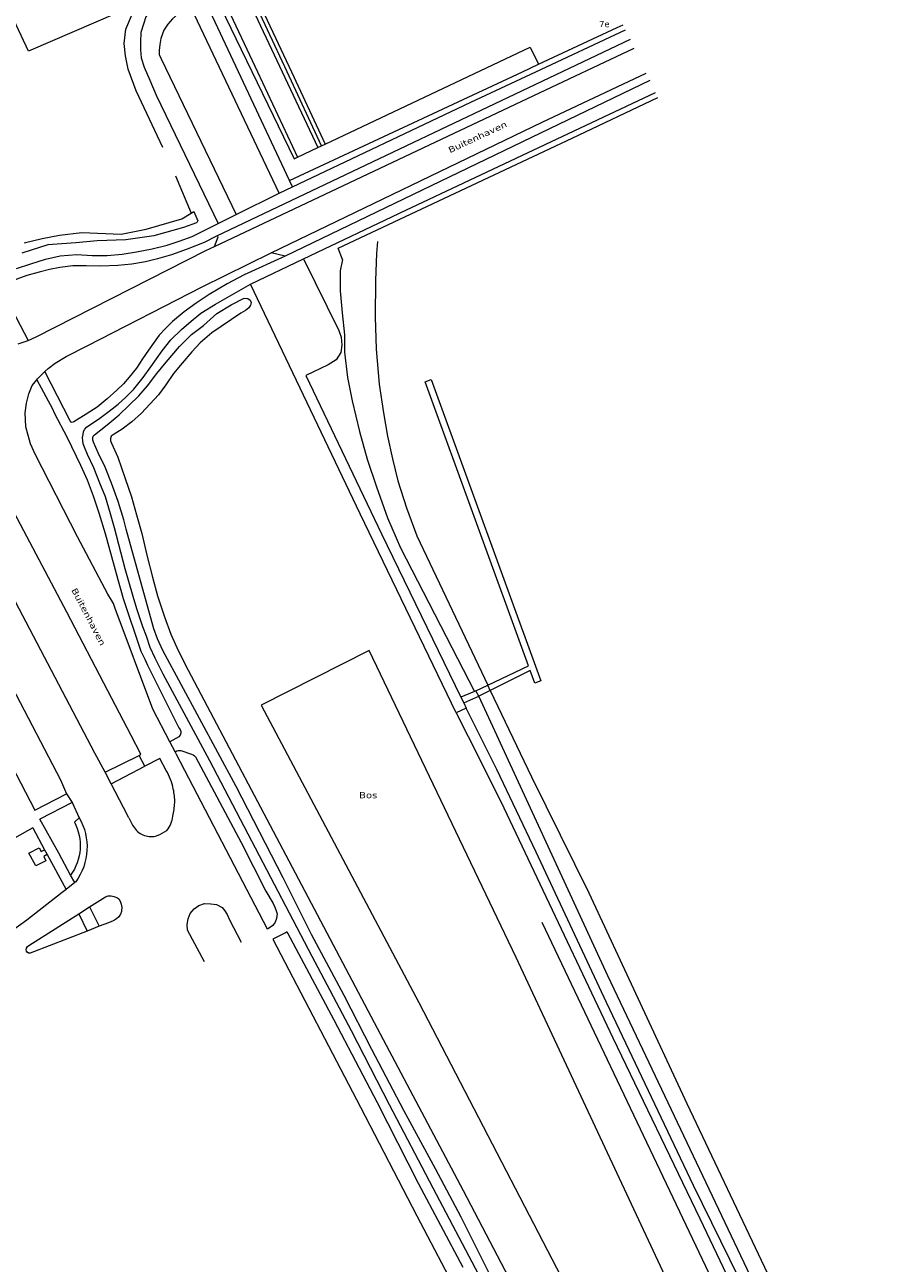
# Model space of a CAD drawing. Header units: metres. Extents: x 44942 to 45991, y 371239 to 373189.
# Tile 10 of 21: x 45486 to 45697, y 371707 to 372012. Entities that reach past the tile are written whole.
import ezdxf

# ---------------------------------------------------------------- set-up
doc = ezdxf.new("R2010")
doc.units = ezdxf.units.M
doc.linetypes.add('DGN Style 3', pattern=[277.230868, 198.022048, -79.208819])
doc.linetypes.add('DGN Style 4', pattern=[317.033299, 158.417639, -79.208819, 0.198022, -79.208819])
for name, color, linetype, lineweight in [('TEKST_GEO_functieaanduiding', 252, 'Continuous', 18), ('TEKST_GEO_huisnummer', 252, 'Continuous', 18), ('TEKST_GEO_straatnaam', 252, 'Continuous', 18), ('TOPO_GEO_kant gesloten verharding', 252, 'Continuous', 18), ('TOPO_GEO_kant open verharding', 252, 'Continuous', 18), ('TOPO_GEO_overig lijnvormig object', 252, 'Continuous', 18), ('TOPO_GEO_raster', 252, 'Continuous', 18), ('TOPO_GEO_spoorrail', 252, 'DGN Style 4', 18), ('TOPO_GEO_steiger', 252, 'Continuous', 18), ('WATER_GEO_kant sloot', 252, 'Continuous', 18), ('WATER_GEO_kant water', 252, 'Continuous', 18), ('WATER_GEO_kant water-zichtbheid2', 252, 'DGN Style 3', 18), ('WATER_GEO_sloot of greppel', 252, 'Continuous', 18)]:
    doc.layers.add(name, color=color, linetype=linetype, lineweight=lineweight)
doc.styles.add('Style-verdana', font='verdana.shx')
doc.linetypes.add('raster', pattern='A,1.65,-0.875,[15,dgnlstyle-lijn95.shx,S=0.005952,R=0,X=0,Y=0],-0.875,1.65', length=5.05)

msp = doc.modelspace()

# ---------------------------------------------------------------- linework, layer by layer
at = {"layer": 'TOPO_GEO_kant gesloten verharding', "linetype": 'Continuous', "lineweight": 18}
for p, q in [((45634.78, 372007.95), (45533.18, 371959.6)), ((45639.6, 371997.84), (45550.02, 371954.65)), ((45538, 371964.9), (45548.57, 371970.19)), ((45548.57, 371970.19), (45551.8, 371971.72)), ((45533.59, 371962.7), (45538, 371964.9)), ((45541.54, 371947.79), (45554.56, 371954.01)), ((45594.53, 371843.61), (45592.05, 371842.49)), ((45523, 371832.89), (45521.67, 371835.41)), ((45515.53, 371829.38), (45514.13, 371832.05)), ((45507.25, 371825.07), (45505.76, 371827.89)), ((45488.51, 371818.55), (45496.27, 371822.62)), ((45497.69, 371820.43), (45489.76, 371816.34)), ((45496.27, 371822.62), (45497.69, 371820.43)), ((45497.69, 371820.43), (45499.43, 371816.73)), ((45487.99, 371814.26), (45490.92, 371808.84)), ((45494.38, 371808.05), (45489.76, 371816.34)), ((45490.92, 371808.84), (45491.54, 371807.67)), ((45497.31, 371802.62), (45494.38, 371808.05)), ((45491.54, 371807.67), (45496.17, 371799.11)), ((45498.31, 371800.78), (45497.31, 371802.62)), ((45496.17, 371799.11), (45495.24, 371798.38)), ((45498.31, 371800.78), (45496.17, 371799.11)), ((45498.56, 371800.98), (45498.31, 371800.78)), ((45501.96, 371794.81), (45505.84, 371797.27)), ((45499.3, 371793.11), (45501.96, 371794.81)), ((45504.34, 371790.05), (45501.38, 371788.89))]:
    msp.add_line(p, q, dxfattribs=at)
at = {"layer": 'TOPO_GEO_kant gesloten verharding', "linetype": 'Continuous', "lineweight": 18, "flags": 128}
for points in [[(45551.8, 371971.72), (45595.63, 371992.52), (45611.6, 372000), (45633.64, 372010.33)], [(45532.65, 371957.05), (45611.09, 371994.2), (45635.79, 372005.82)], [(45546.54, 371955.47), (45613.13, 371987.62), (45638.74, 371999.63)], [(45554.56, 371954.01), (45579.64, 371965.98), (45641, 371994.9)], [(45484, 371951.62), (45487.52, 371952.82), (45491.11, 371953.91), (45494.74, 371954.76), (45498.81, 371955.09), (45502.63, 371954.89), (45506.27, 371954.82), (45509.93, 371955.15), (45513.51, 371955.74), (45517.33, 371956.48), (45521.02, 371957.35), (45524.01, 371958.41), (45527.17, 371959.51), (45529.66, 371960.75), (45533.59, 371962.7)], [(45533.18, 371959.6), (45530.13, 371958.03), (45525.97, 371956.4), (45522.09, 371954.99), (45518.66, 371954.06), (45515.71, 371953.31), (45512.31, 371952.74), (45508.87, 371952.36), (45504.69, 371952.24), (45501.08, 371952.33), (45497.83, 371952.28), (45494.65, 371951.94), (45492.1, 371951.39), (45489.53, 371950.73), (45486.56, 371949.97), (45484.06, 371949.02), (45480.9, 371947.59), (45479.96, 371947.17), (45486.84, 371933.97)], [(45486.84, 371933.97), (45488.8, 371934.86), (45530.56, 371956.06), (45532.65, 371957.05)], [(45490.96, 371926.34), (45491.77, 371927.06), (45493.47, 371928.39), (45496.18, 371930.05), (45501.54, 371932.74), (45529.64, 371947.14), (45546.54, 371955.47)], [(45550.02, 371954.65), (45539.95, 371950.09), (45535.78, 371947.91), (45531.34, 371945.28), (45528.12, 371943.17), (45525.17, 371941), (45522.36, 371938.63), (45520.58, 371936.95), (45519.09, 371935.28), (45517.86, 371933.53), (45516.41, 371931.58), (45514.96, 371929.49), (45513.45, 371927.17), (45511.66, 371924.93), (45510.29, 371923.3), (45508.67, 371921.79), (45506.28, 371919.63), (45503.82, 371917.6), (45501.08, 371915.84), (45498.1, 371913.97), (45497.7, 371913.82), (45497.41, 371913.91), (45497.2, 371914.23), (45490.96, 371926.34)], [(45500.42, 371908.59), (45500.29, 371909.32), (45500.23, 371910.12), (45500.35, 371910.89), (45500.49, 371911.58), (45500.8, 371912.21), (45501.17, 371912.65), (45502.27, 371913.42), (45504.18, 371914.62), (45506.79, 371916.62), (45508.95, 371918.32), (45510.89, 371920.02), (45512.8, 371922.03), (45515.12, 371924.91), (45516.99, 371927.48), (45519.79, 371931.4), (45521.94, 371934.12), (45524.57, 371936.68), (45526.88, 371938.68), (45529.33, 371940.69), (45532.86, 371942.88), (45541.54, 371947.79)], [(45484.39, 371933.14), (45486.4, 371933.77), (45486.84, 371933.97)], [(45521.67, 371835.41), (45517.48, 371843.41), (45508.27, 371868.14), (45507.8, 371869.32), (45507.31, 371870.2), (45506.45, 371871.65), (45498.95, 371885.75), (45488.59, 371906.07), (45487.42, 371908.55), (45486.28, 371912.72), (45486.15, 371916.16), (45486.42, 371918.59), (45487.01, 371920.85), (45487.89, 371922.89), (45489.01, 371924.34)], [(45489.01, 371924.34), (45489.18, 371924.57), (45490.56, 371925.98), (45490.96, 371926.34)], [(45489.01, 371924.34), (45492.81, 371917.19), (45493.28, 371916.21), (45496.49, 371910.15), (45499.72, 371903.33), (45501.4, 371899.75), (45502.83, 371895.83), (45504.24, 371891.61), (45505.82, 371886.56), (45508.93, 371875.22), (45510.19, 371870.55), (45514.56, 371857.61), (45515.53, 371855.72), (45516.19, 371854.24), (45517, 371852.53), (45523.93, 371838.8), (45524.24, 371838.38), (45524.42, 371837.91), (45524.41, 371837.46), (45524.18, 371837.03), (45523.88, 371836.62), (45521.67, 371835.41)], [(45597.61, 371704.44), (45586.42, 371725.75), (45575.68, 371746.15), (45566.28, 371764.33), (45556.68, 371782.6), (45541.79, 371810.97), (45531.47, 371830.73), (45520.06, 371851.97), (45518.07, 371855.92), (45516.86, 371858.56), (45515.92, 371861.34), (45515.04, 371863.6), (45514.35, 371865.58), (45513.58, 371868.03), (45512.68, 371871.1), (45510.71, 371877.85), (45508.1, 371887.98), (45507.07, 371891.41), (45505.86, 371895.56), (45504.47, 371898.88), (45502.97, 371902.66), (45501.44, 371905.97), (45500.73, 371907.75), (45500.42, 371908.59)], [(45453.67, 371903.63), (45454.53, 371901.89), (45458.52, 371893.91), (45459.32, 371891.74), (45459.99, 371889.6), (45460.59, 371887.05), (45461, 371884.27), (45461.41, 371878.8), (45461.82, 371871.92), (45462.07, 371870.36), (45462.39, 371869.24), (45463.37, 371866.71), (45469.71, 371854.58), (45479.35, 371836.08), (45488.51, 371818.55)], [(45514.13, 371832.05), (45514.59, 371832.33), (45512.18, 371836.95), (45506.46, 371847.93), (45496.33, 371867.23), (45483.51, 371891.58), (45481.81, 371895.03), (45481.15, 371896.24), (45477.34, 371903.54)], [(45505.76, 371827.89), (45503.27, 371832.62), (45473.93, 371888.33)], [(45467.36, 371881.34), (45470.95, 371871.54), (45494.78, 371826.03), (45496.27, 371822.62)], [(45592.05, 371842.49), (45597.9, 371830.84), (45603.77, 371819.17), (45611.09, 371803.62), (45630.5, 371762.67), (45651.9, 371718.27), (45673.15, 371673.7), (45695.18, 371626.96), (45716.42, 371581.77), (45737.28, 371537.73), (45759.01, 371491.48), (45765.12, 371478.58), (45862.04, 371272.37)], [(45766.47, 371481.02), (45750.74, 371514.84), (45736.03, 371546.16), (45716.17, 371588.06), (45699.97, 371622.56), (45683.89, 371656.59), (45665.97, 371694.48), (45650.36, 371726.37), (45629, 371771.32), (45611.68, 371808.25), (45602.06, 371828.55), (45594.53, 371843.61)], [(45523, 371832.89), (45523.42, 371833.12), (45523.72, 371833.23), (45524.39, 371833.26), (45527.03, 371832.36), (45527.42, 371832.2), (45527.75, 371831.97), (45528, 371831.71), (45539.24, 371810.6), (45545.29, 371798.72), (45547.06, 371795.65), (45547.49, 371794.79), (45547.79, 371793.83), (45548.03, 371793.11), (45547.88, 371791.95), (45547.58, 371791.04), (45546.97, 371790.26), (45545.69, 371789.31), (45523.34, 371832.23), (45523, 371832.89)], [(45520.78, 371828.36), (45519.21, 371831.29), (45515.53, 371829.38)], [(45511.59, 371816.7), (45510.31, 371819.24), (45507.25, 371825.07)], [(45487.99, 371814.26), (45483.52, 371811.7), (45480.18, 371809.24), (45477.16, 371806.54), (45474.48, 371803.85), (45471.85, 371800.72), (45469.21, 371797.16), (45466.55, 371793.45), (45463.05, 371788.7), (45460.91, 371786.13), (45458.73, 371783.73), (45455.89, 371781.06), (45452.64, 371778.34), (45449.2, 371775.91), (45445.16, 371773.54), (45440.98, 371771.26), (45436.25, 371768.74), (45431.33, 371766.32), (45426.1, 371763.8), (45418.67, 371760.43), (45375.16, 371742.76)], [(45511.59, 371816.7), (45512.54, 371814.9), (45512.97, 371814.23)], [(45518.55, 371812.33), (45519.25, 371812.58), (45520.97, 371813.57)], [(45495.24, 371798.38), (45486.52, 371791.58), (45478.84, 371786.11), (45474.5, 371783.42), (45469.8, 371780.89), (45462.83, 371777.57), (45456.28, 371774.73), (45425.75, 371762.22)], [(45505.84, 371797.27), (45506.5, 371797.57), (45507.23, 371797.53), (45507.92, 371797.4), (45508.63, 371797.13), (45509.11, 371796.76), (45509.46, 371796.21), (45509.72, 371795.47), (45509.92, 371794.68), (45509.78, 371793.93), (45509.79, 371793.67), (45509.56, 371793.02), (45509.13, 371792.38), (45508.6, 371791.88), (45508.06, 371791.53), (45507.74, 371791.4), (45506.6, 371790.93), (45504.34, 371790.05)], [(45501.38, 371788.89), (45487.36, 371783.41), (45486.94, 371783.42), (45486.61, 371783.67), (45486.44, 371783.97), (45486.35, 371784.29), (45486.46, 371784.65), (45486.68, 371785.06), (45487.03, 371785.3), (45499.3, 371793.11)], [(45530.18, 371781.32), (45526.06, 371789.09), (45525.93, 371790.52), (45526.18, 371791.86), (45526.71, 371793.17), (45527.64, 371794.32), (45528.81, 371795.17), (45530.23, 371795.63), (45531.72, 371795.59), (45533.16, 371795.38), (45534.51, 371794.68), (45535.16, 371793.87), (45535.76, 371792.94), (45536.3, 371791.66), (45539.17, 371786.15)], [(45593.73, 371706.2), (45582.8, 371726.86), (45572.72, 371746.72), (45562.08, 371766.98), (45550.69, 371788.35), (45550.5, 371788.64), (45550.32, 371788.62), (45550.1, 371788.47), (45546.96, 371786.88), (45568.56, 371745.61), (45582.4, 371718.95), (45592.77, 371699.1)]]:
    msp.add_lwpolyline(points, dxfattribs=at)
at = {"layer": 'TOPO_GEO_kant gesloten verharding', "linetype": 'Continuous', "lineweight": 18}
for centre, radius, start, end in [((45509.01, 371821.24), 13.75, 10.6471, 31.1711), ((45509.11, 371820.72), 13.77, 358.8141, 12.8143), ((45502.3, 371821.33), 20.59, 348.1423, 357.5105), ((45517.17, 371817.18), 5.13, 215.1251, 250.3899), ((45514.58, 371818.33), 7.96, 323.2965, 351.1579), ((45517.03, 371817.02), 4.93, 251.3059, 288.03)]:
    msp.add_arc(centre, radius, start, end, dxfattribs=at)
at = {"layer": 'TOPO_GEO_kant gesloten verharding', "linetype": 'Continuous', "lineweight": 18, "extrusion": (0, 0, -1)}
msp.add_arc((-45486.73, 371809.53), 14.6, 150.4524, 215.8351, dxfattribs=at)
at = {"layer": 'TOPO_GEO_kant open verharding', "linetype": 'Continuous', "lineweight": 18}
for p, q in [((45551.06, 371973.3), (45538.51, 372000)), ((45558.94, 371981.81), (45559.85, 371982.24)), ((45551.8, 371971.72), (45551.06, 371973.3)), ((45550.02, 371954.65), (45546.54, 371955.47)), ((45596.51, 371847.75), (45593.18, 371846.38)), ((45596.87, 371847.89), (45596.51, 371847.75)), ((45597.57, 371846.61), (45596.87, 371847.89)), ((45593.18, 371846.38), (45593.88, 371844.96)), ((45593.88, 371844.96), (45597.57, 371846.61)), ((45593.88, 371844.96), (45594.53, 371843.61)), ((45505.76, 371827.89), (45514.13, 371832.05)), ((45507.25, 371825.07), (45515.53, 371829.38)), ((45499.43, 371816.73), (45498.22, 371815.65)), ((45499.3, 371793.11), (45501.38, 371788.89)), ((45501.96, 371794.81), (45504.34, 371790.05))]:
    msp.add_line(p, q, dxfattribs=at)
at = {"layer": 'TOPO_GEO_kant open verharding', "linetype": 'Continuous', "lineweight": 18, "flags": 128}
for points in [[(45469.03, 372139.46), (45489.21, 372096.45), (45524.61, 372020.53), (45521.72, 372019.21), (45518.97, 372017.24), (45517.05, 372015.34), (45515.81, 372013.47), (45515.23, 372011.72), (45514.56, 372009.6), (45514.44, 372007.35), (45514.46, 372005.39), (45514.64, 372003.41), (45515.39, 372001.16), (45516.76, 371997.96), (45518.32, 371994.22), (45533.59, 371962.7)], [(45558.94, 371981.81), (45550.48, 372000), (45540.83, 372020.73), (45541.67, 372021.11), (45551.54, 372000), (45559.85, 371982.24)], [(45530.24, 372017.6), (45532.74, 372018.86), (45552.2, 371978.62), (45553.05, 371979.03), (45558.02, 371981.38), (45558.94, 371981.81)], [(45548.57, 371970.19), (45526.96, 372015.72), (45523.76, 372014.2), (45522.33, 372012.98), (45521.18, 372011.65), (45520.2, 372010.2), (45519.5, 372008.17), (45519.21, 372006.68), (45519.04, 372005.25), (45519.07, 372004.23), (45519.52, 372003.2), (45538, 371964.9)], [(45612.29, 372001.82), (45631.62, 372010.84), (45633.07, 372011.54)], [(45559.85, 371982.24), (45610.23, 372006.06), (45612.29, 372001.82)], [(45532.65, 371957.05), (45533.55, 371959.47), (45533.49, 371959.57), (45533.34, 371959.59), (45533.18, 371959.6)], [(45554.56, 371954.01), (45563.21, 371936.45), (45563.77, 371934.81), (45563.94, 371932.86), (45563.68, 371930.99), (45562.53, 371929.19), (45560.62, 371927.99), (45555.09, 371925.36), (45573.71, 371886.46), (45593.18, 371846.38)], [(45592.05, 371842.49), (45568.48, 371891.36), (45541.54, 371947.79)], [(45491.54, 371807.67), (45490.75, 371807.22), (45491.18, 371806.17), (45488.78, 371804.9), (45487.02, 371808.01), (45489.58, 371809.33), (45490.08, 371808.44), (45490.92, 371808.84)]]:
    msp.add_lwpolyline(points, dxfattribs=at)
at = {"layer": 'TOPO_GEO_kant open verharding', "linetype": 'Continuous', "lineweight": 18, "extrusion": (0, 0, -1)}
msp.add_arc((-45487.25, 371809.87), 12.4, 152.2148, 215.7733, dxfattribs=at)
at = {"layer": 'TOPO_GEO_overig lijnvormig object', "linetype": 'Continuous', "lineweight": 18, "flags": 128}
for points in [[(45508.78, 372014.44), (45486.99, 372005.02), (45423.61, 372139.99), (45400.51, 372131.99), (45379.43, 372181.1), (45421.87, 372201.17), (45508.78, 372014.44)], [(45564.08, 371953.9), (45563.54, 371951.11), (45563.54, 371946.16), (45564, 371940.79), (45564.58, 371935.36), (45564.61, 371931.11), (45565.35, 371924.86), (45566.48, 371919.18), (45568.25, 371911.59), (45570.2, 371904.78), (45572.42, 371898.04), (45575.16, 371890.38), (45578.35, 371883.07), (45596.51, 371847.75)], [(45772.77, 371427.35), (45606.79, 371782.38), (45570.63, 371857.82), (45544.15, 371844.39), (45582.85, 371771.35), (45763.38, 371423.45), (45775.01, 371402.76), (45785.17, 371383.09), (45827.44, 371294.96), (45833.96, 371298.42), (45772.77, 371427.35)], [(45867.76, 371273.41), (45850.78, 371309.03), (45790.59, 371438.43), (45729.37, 371569.73), (45665.93, 371700.81), (45629.33, 371777.85), (45597.57, 371846.61)]]:
    msp.add_lwpolyline(points, dxfattribs=at)
at = {"layer": 'TOPO_GEO_raster', "linetype": 'raster', "lineweight": 18}
for p, q in [((45538.51, 372000), (45530.24, 372017.6)), ((45551.06, 371973.3), (45608.37, 372000)), ((45608.37, 372000), (45612.29, 372001.82)), ((45620.51, 371983.71), (45641.6, 371993.63))]:
    msp.add_line(p, q, dxfattribs=at)
at = {"layer": 'TOPO_GEO_raster', "linetype": 'raster', "lineweight": 18, "flags": 128}
msp.add_lwpolyline([(45564.08, 371953.9), (45563.05, 371956.69), (45620.51, 371983.71)], dxfattribs=at)
at = {"layer": 'TOPO_GEO_spoorrail', "linetype": 'DGN Style 4', "lineweight": 18}
for p, q in [((45503.99, 372083.43), (45543.19, 372000)), ((45543.19, 372000), (45553.05, 371979.03)), ((45549.26, 372000), (45558.02, 371981.38))]:
    msp.add_line(p, q, dxfattribs=at)
at = {"layer": 'TOPO_GEO_spoorrail', "linetype": 'DGN Style 4', "lineweight": 18, "flags": 128}
msp.add_lwpolyline([(45405.27, 372305.97), (45408.03, 372300.1), (45410.89, 372294.03), (45413.1, 372289.33), (45413.68, 372288.11), (45549.26, 372000)], dxfattribs=at)
at = {"layer": 'TOPO_GEO_steiger', "linetype": 'Continuous', "lineweight": 18}
for p, q in [((45596.87, 371847.89), (45599.81, 371849.29)), ((45600.42, 371848.02), (45597.57, 371846.61))]:
    msp.add_line(p, q, dxfattribs=at)
at = {"layer": 'TOPO_GEO_steiger', "linetype": 'Continuous', "lineweight": 18, "flags": 128}
msp.add_lwpolyline([(45599.81, 371849.29), (45609.82, 371854.05), (45584.39, 371923.83), (45585.87, 371924.37), (45612.86, 371850.39), (45611.38, 371849.76), (45610.24, 371852.89), (45600.42, 371848.02)], dxfattribs=at)
at = {"layer": 'WATER_GEO_kant sloot', "linetype": 'Continuous', "lineweight": 18, "flags": 128}
for points in [[(45485.86, 371957.93), (45490.34, 371959.04), (45494.54, 371959.85), (45500.03, 371960.52), (45509.73, 371960.09), (45515.86, 371961.34), (45524.6, 371963.83), (45526.89, 371965.22), (45527.6, 371965.64), (45528.53, 371963.4), (45528.4, 371963.02), (45528.2, 371962.89), (45525.02, 371961.76), (45517.74, 371959.72), (45510.86, 371958.72), (45503.86, 371958.47), (45498.58, 371957.99), (45491.67, 371957.5), (45485.32, 371955.43)], [(45527.04, 371935.47), (45529.91, 371937.66), (45533.21, 371940.62), (45536.76, 371942.71), (45539.75, 371944.27), (45540.11, 371944.38), (45540.86, 371944.32), (45541.39, 371943.91), (45541.67, 371943.29), (45541.5, 371942.62), (45541.05, 371942), (45540.26, 371941.36), (45539.1, 371940.68), (45531.99, 371935.83), (45529.15, 371933.4), (45527.08, 371931.17), (45524.68, 371928.39), (45522.56, 371925.83), (45520.67, 371923.08), (45518.91, 371920.58), (45514.68, 371916.08), (45512.37, 371913.99), (45509.97, 371912.15), (45507.96, 371910.93), (45507.26, 371910.43), (45507.08, 371909.92), (45507.09, 371909.36), (45507.32, 371908.72), (45508.86, 371905.34), (45510.74, 371900.06), (45512.22, 371895.55), (45513.5, 371891.18), (45514.78, 371886.53), (45516, 371881.19), (45517.38, 371875.81), (45518.62, 371871.22), (45520.37, 371866.05), (45521.95, 371861.83), (45523.76, 371857.81), (45526.22, 371852.99), (45572.64, 371764.99), (45593.78, 371725.12), (45646.83, 371623.65)], [(45600.22, 371704.68), (45593.25, 371718.61), (45586.99, 371730.45), (45579.2, 371744.76), (45571.28, 371759.75), (45564.48, 371773.01), (45556.51, 371788.04), (45549.5, 371801.97), (45537.96, 371824.38), (45519.99, 371857.78), (45518.67, 371860.64), (45517.78, 371863.16), (45510.98, 371887.63), (45510.36, 371889.95), (45509, 371894.44), (45507.34, 371898.93), (45505.79, 371902.83), (45504.09, 371906.36), (45502.94, 371908.98), (45502.76, 371909.56), (45502.73, 371910.04), (45502.82, 371910.45), (45503.18, 371910.82), (45506.31, 371913.21), (45509.22, 371915.71), (45514.05, 371920.38), (45516.23, 371922.86), (45518.52, 371925.88), (45520.8, 371928.68), (45524.06, 371932.47), (45527.04, 371935.47)]]:
    msp.add_lwpolyline(points, dxfattribs=at)
at = {"layer": 'WATER_GEO_kant water', "linetype": 'Continuous', "lineweight": 18, "flags": 128}
for points in [[(45572.74, 371958.3), (45572.47, 371955.33), (45572.18, 371948.68), (45572.17, 371939.77), (45572.38, 371931.85), (45573.15, 371923.27), (45574.17, 371916.2), (45575.19, 371910.45), (45576.36, 371904.87), (45577.73, 371899.53), (45579.87, 371892.82), (45582.36, 371885.96), (45599.81, 371849.29)], [(45600.42, 371848.02), (45610.53, 371826.8), (45624.6, 371798.26), (45648.75, 371746.48), (45670.83, 371699.91), (45699.29, 371641.68), (45728.34, 371581.29), (45755.3, 371522.74), (45769.29, 371493.34), (45871.18, 371274.61), (45871.23, 371274.13), (45871.18, 371273.61), (45871.09, 371273.2), (45870.94, 371272.76), (45870.67, 371272.41), (45870.31, 371272.16), (45869.81, 371271.96), (45869.61, 371271.96), (45868.57, 371271.72)]]:
    msp.add_lwpolyline(points, dxfattribs=at)
at = {"layer": 'WATER_GEO_kant water-zichtbheid2', "linetype": 'DGN Style 3', "lineweight": 18}
msp.add_line((45600.42, 371848.02), (45599.81, 371849.29), dxfattribs=at)
at = {"layer": 'WATER_GEO_sloot of greppel', "linetype": 'Continuous', "lineweight": 18}
msp.add_line((45523.05, 371974.45), (45526.89, 371965.22), dxfattribs=at)
at = {"layer": 'WATER_GEO_sloot of greppel', "linetype": 'Continuous', "lineweight": 18, "flags": 128}
for points in [[(45519.98, 371981.35), (45513.44, 371995.31), (45511.4, 372000.59), (45510.78, 372003.87), (45510.43, 372006.92), (45510.86, 372010.46), (45512.23, 372013.74), (45514.23, 372017.27), (45516.27, 372020.03), (45516.74, 372021.03), (45516.86, 372021.61), (45516.83, 372022.22), (45516.65, 372022.77), (45516.45, 372023.07), (45454.17, 372155.22)], [(45613.12, 371791.07), (45649.3, 371714.96), (45666.88, 371678.01), (45682.11, 371645.67), (45705.4, 371596.57), (45723.77, 371557.6), (45741.18, 371520.75), (45759.21, 371482.05), (45860.21, 371268.87)]]:
    msp.add_lwpolyline(points, dxfattribs=at)

# ---------------------------------------------------------------- texts
at = {"layer": 'TEKST_GEO_functieaanduiding', "linetype": 'Continuous', "lineweight": 18, "style": 'Style-verdana', "width": 1.2}
msp.add_text('Bos', height=1.5, dxfattribs=at).set_placement((45568.17, 371821.51))
at = {"layer": 'TEKST_GEO_huisnummer', "linetype": 'Continuous', "lineweight": 18, "style": 'Style-verdana'}
msp.add_text('7e', height=1.5, dxfattribs=at).set_placement((45627.16, 372010.95))
at = {"layer": 'TEKST_GEO_straatnaam', "linetype": 'Continuous', "lineweight": 18, "style": 'Style-verdana', "width": 1.2}
for rotation, p in [(24.9769, (45590.53, 371979.98)), (297.5142, (45497.43, 371872.67))]:
    msp.add_text('Buitenhaven', height=1.5, rotation=rotation, dxfattribs=at).set_placement(p)

doc.saveas('drawing.dxf')
